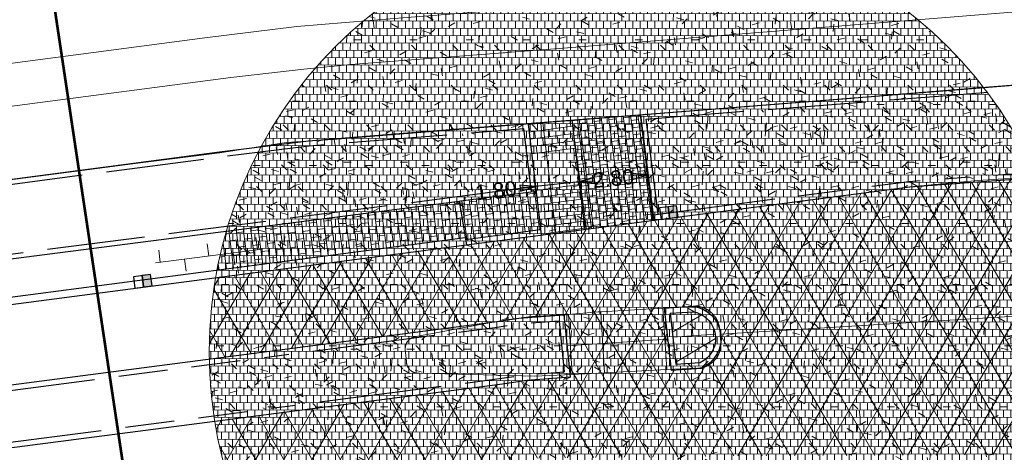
# Model space of a CAD drawing. Header units: metres. Extents: x 231584 to 239351, y 577231 to 577839.
# Tile 30 of 70: x 232123 to 232164, y 577498 to 577516. Entities that reach past the tile are written whole.
import ezdxf

# ---------------------------------------------------------------- set-up
doc = ezdxf.new("R2010")
doc.units = ezdxf.units.M
doc.header["$MEASUREMENT"] = 0
doc.linetypes.add('VH-OPSLUITBAND_100X200_A', pattern=[10, 4, -1, 4, -1])
doc.linetypes.add('VH-RWSBAND_115X225X200', pattern=[14, 5, -1, 2, -1, 2, -1, 1, -1])
doc.layers.get('Defpoints').update_dxf_attribs({"color": 6, "lineweight": 0})
for name, color, linetype, lineweight in [('N-WE-GR-GRAS_BERM-A-500', 72, 'Continuous', 13), ('N-WE-RI-HWA_KOLK_RWSKOLK-S', 150, 'Continuous', 30), ('N-WE-VH-KANTOPSLUITING_BUSHALTEBAND-G', 30, 'Continuous', 30), ('N-WE-VH-KANTOPSLUITING_OPSLUITBAND_100X200-G', 150, 'VH-OPSLUITBAND_100X200_A', 30), ('N-WE-VH-KANTOPSLUITING_TROTTOIRBAND_RWS_115 225X200-G', 6, 'VH-RWSBAND_115X225X200', 30), ('N-WE-VH-KANTVERHARDING-G', 4, 'Continuous', 30), ('N-WE-VH-VERHARDING_CRETEPRINT-AD', 42, 'Continuous', 13), ('N-XX-OB-BEKLEDING_BITUMEN-A-1000', 8, 'Continuous', 13), ('N-XX-VH-VERHARDING_TEGEL_600X300-A', 8, 'Continuous', 13), ('S02', 7, 'Continuous', 0), ('V01', 8, 'Continuous', 0), ('V02', 253, 'Continuous', 0), ('X-XX-AL-VERWIJZING_PROFIEL-S', 150, 'Continuous', 30)]:
    doc.layers.add(name, color=color, linetype=linetype, lineweight=lineweight)
doc.layers.add('N-WE-VH-VERHARDING_TEGEL_300X300-A-200', color=7, linetype='Continuous', lineweight=13, true_color=0xff003c)
doc.styles.add('NLCS', font='arial.ttf')
doc.dimstyles.new('LI_ANNOM_S_AR', dxfattribs={"dimtxt": 2.5, "dimasz": 1, "dimexe": 0, "dimexo": 0, "dimgap": 1, "dimtad": 0, "dimzin": 2, "dimdsep": 46, "dimtxsty": 'NLCS', "dimblk": 'StagDimArrow', "dimcen": 0.09, "dimse1": 1, "dimse2": 1, "dimclrd": 1, "dimclre": 1, "dimclrt": 7, "dimazin": 0, "dimtfac": 1, "dimtdec": 0, "dimtmove": 0, "dimatfit": 1, "dimldrblk": 'StagDimArrow', "dimfxl": 1, "dimtolj": 1, "dimtzin": 2, "dimarcsym": 0})

# ---------------------------------------------------------------- blocks, each defined once
blk = doc.blocks.new('StagDimArrow')
at = {"color": 0}
blk.add_line((0, -12.5), (0, 12.5), dxfattribs=at)
blk.add_lwpolyline([(0, 0), (-25, 5), (-25, -5)], close=True, dxfattribs=at)
at = {"color": 0, "extrusion": (0, 0, -1)}
blk.add_solid([(0, 0), (25, 5), (25, -5)], dxfattribs=at)
blk = doc.blocks.new('*D132')
at = {"color": 1, "linetype": 'Continuous', "lineweight": -2, "transparency": 16777216}
for p, q in [((232148.899, 577509.618), (232148.592, 577509.585)), ((232146.164, 577509.33), (232146.472, 577509.363))]:
    blk.add_line(p, q, dxfattribs=at)
at = {"layer": 'Defpoints', "color": 0, "linetype": 'Continuous', "transparency": 16777216}
for p in [(232148.892, 577509.928), (232146.107, 577509.636), (232148.924, 577509.62)]:
    blk.add_point(p, dxfattribs=at)
at = {"color": 1, "linetype": 'Continuous', "lineweight": -2, "transparency": 16777216, "xscale": 0.025, "yscale": 0.025, "zscale": 0.025}
for p, rotation in [((232148.924, 577509.62), 5.999295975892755), ((232146.139, 577509.328), 185.9992959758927)]:
    blk.add_blockref('StagDimArrow', p, dxfattribs=dict(at, rotation=rotation))
at = {"color": 7, "linetype": 'Continuous', "transparency": 16777216, "insert": (232147.532, 577509.474), "char_height": 0.625, "attachment_point": 5, "rotation": 5.9993, "style": 'NLCS'}
blk.add_mtext('\\A1;2.80', dxfattribs=at)
blk = doc.blocks.new('*U38')
at = {"color": 0, "linetype": 'ByBlock', "lineweight": 53, "ltscale": 10}
blk.add_line((1400.6, 0), (0, 0), dxfattribs=at)
blk.add_circle((-25, 0), 25, dxfattribs=at)
blk = doc.blocks.new('*D156')
at = {"color": 1, "linetype": 'Continuous', "lineweight": -2, "transparency": 16777216}
for p, q in [((232144.324, 577509.143), (232143.757, 577509.084)), ((232146.139, 577509.334), (232144.349, 577509.146)), ((232146.164, 577509.337), (232146.188, 577509.339))]:
    blk.add_line(p, q, dxfattribs=at)
at = {"layer": 'Defpoints', "color": 0, "linetype": 'Continuous', "transparency": 16777216}
for p in [(232144.32, 577509.422), (232146.107, 577509.636), (232144.349, 577509.146)]:
    blk.add_point(p, dxfattribs=at)
at = {"color": 1, "linetype": 'Continuous', "lineweight": -2, "transparency": 16777216, "xscale": 0.025, "yscale": 0.025, "zscale": 0.025}
for p, rotation in [((232144.349, 577509.146), 5.999295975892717), ((232146.139, 577509.334), 185.9992959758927)]:
    blk.add_blockref('StagDimArrow', p, dxfattribs=dict(at, rotation=rotation))
at = {"color": 7, "linetype": 'Continuous', "transparency": 16777216, "insert": (232142.732, 577508.976), "char_height": 0.625, "attachment_point": 5, "rotation": 5.9993, "style": 'NLCS'}
blk.add_mtext('\\A1;1.80', dxfattribs=at)
blk = doc.blocks.new('N-SRI-KOLK_RWS-SO')
at = {"linetype": 'Continuous', "extrusion": (0, 0, -1)}
blk.add_hatch(color=256, dxfattribs=at).paths.add_polyline_path([(-11.25, 0), (-11.25, 15), (0, 15), (0, 0)])
at = {"ltscale": 0.1}
blk.add_line((0, 0), (0, 15), dxfattribs=at)
blk.add_3dface([(-11.25, 0), (11.25, 0), (11.25, 15), (-11.25, 15)])
blk.add_3dface([(0, 0), (11.25, 0), (11.25, 15), (0, 15)], dxfattribs=at)
blk = doc.blocks.new('OV6')
at = {"color": 0}
for p, q in [((1.96, 5), (1.96, 0)), ((21.96, 5), (21.96, 0)), ((41.96, 5), (41.96, 0)), ((-0.04, 0), (43.96, 0)), ((11.96, 0), (11.96, -5)), ((31.96, 0), (31.96, -5))]:
    blk.add_line(p, q, dxfattribs=at)

msp = doc.modelspace()

# ---------------------------------------------------------------- hatches: boundary and pattern name
at = {"layer": 'N-WE-GR-GRAS_BERM-A-500', "linetype": 'Continuous'}
h = msp.add_hatch(dxfattribs=at)
h.set_pattern_fill('AGR-GRAS_01', color=256, scale=0.1, pattern_type=2)
h.set_pattern_definition([(0, (-19.4817, -2.3644), (2.5, 2.5), [0.3, -2]), (45, (-18.4817, -1.8644), (-0.282842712, 4.666904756), [0.3, -2]), (30, (-19.2817, -2.0644), (0.568653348, 3.215063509), [0.3, -2]), (15, (-18.6817, -1.1644), (0.964067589, 1.8112354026), [0.3, -2]), (135, (-19.0817, 2.6356), (-0.0707106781, -1.6263455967), [0.3, -2]), (150, (-16.4817, -1.3644), (0.5392304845, -1.4660254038), [0.3, -2]), (165, (-18.8817, -2.2644), (0.358630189, -1.752536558), [0.3, -2]), (85, (-18.4817, -1.3644), (-2.181693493, 2.600041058), [0.3, -2]), (100, (-19.4817, -2.3644), (-2.780294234, 1.946782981), [0.3, -2])])
edge = h.paths.add_edge_path(flags=17)
edge.add_arc((232148.687, 577502.385), 17.669, 0, 360)
h.paths.add_polyline_path([(232152.323, 577497.911), (232152.344, 577497.098), (232152.665, 577497.101), (232155.144, 577494.797), (232153.172, 577494.798), (232150.511, 577497.335), (232150.5, 577497.883)])
h.paths.add_polyline_path([(232152.523, 577497.914), (232152.519, 577497.914)])
h = msp.add_hatch(dxfattribs=at)
h.set_pattern_fill('AGR-GRAS_01', color=256, scale=0.1, pattern_type=2)
h.set_pattern_definition([(0, (-0.0002, -0.0002), (2.5, 2.5), [0.3, -2]), (45, (0.9998, 0.4998), (-0.282842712, 4.666904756), [0.3, -2]), (30, (0.1998, 0.2998), (0.568653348, 3.215063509), [0.3, -2]), (15, (0.7998, 1.1998), (0.964067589, 1.8112354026), [0.3, -2]), (135, (0.3998, 4.9998), (-0.0707106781, -1.6263455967), [0.3, -2]), (150, (2.9998, 0.9998), (0.5392304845, -1.4660254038), [0.3, -2]), (165, (0.5998, 0.0998), (0.358630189, -1.752536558), [0.3, -2]), (85, (0.9998, 0.9998), (-2.181693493, 2.600041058), [0.3, -2]), (100, (-0.0002, -0.0002), (-2.780294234, 1.946782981), [0.3, -2])])
h.paths.add_polyline_path([(232162.809, 577513.004), (232161.359, 577512.887), (232150.157, 577512.007), (232148.883, 577511.906), (232149.37, 577508.016), (232159.623, 577509.358), (232164.754, 577509.736, 0.053982)])
h = msp.add_hatch(dxfattribs=at)
h.set_pattern_fill('AGR-GRAS_01', color=256, scale=0.1, pattern_type=2)
h.set_pattern_definition([(0, (-0.0005, -0.0005), (2.5, 2.5), [0.3, -2]), (45, (0.9995, 0.4995), (-0.282842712, 4.666904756), [0.3, -2]), (30, (0.1995, 0.2995), (0.568653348, 3.215063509), [0.3, -2]), (15, (0.7995, 1.1995), (0.964067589, 1.8112354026), [0.3, -2]), (135, (0.3995, 4.9995), (-0.0707106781, -1.6263455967), [0.3, -2]), (150, (2.9995, 0.9995), (0.5392304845, -1.4660254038), [0.3, -2]), (165, (0.5995, 0.0995), (0.358630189, -1.752536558), [0.3, -2]), (85, (0.9995, 0.9995), (-2.181693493, 2.600041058), [0.3, -2]), (100, (-0.0005, -0.0005), (-2.780294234, 1.946782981), [0.3, -2])])
h.paths.add_polyline_path([(232141.438, 577508.578), (232141.407, 577508.774), (232131.786, 577507.534, -0.046253), (232133.02, 577510.553), (232135.101, 577510.812), (232138.966, 577511.127), (232143.872, 577511.488), (232144.176, 577508.936)])
h = msp.add_hatch(dxfattribs=at)
h.set_pattern_fill('AGR-GRAS_01', color=256, scale=0.1, pattern_type=2)
h.set_pattern_definition([(0, (-0.0001, -0.0009), (2.5, 2.5), [0.3, -2]), (45, (1, 0.499), (-0.282842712, 4.666904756), [0.3, -2]), (30, (0.2, 0.299), (0.568653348, 3.215063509), [0.3, -2]), (15, (0.7999, 1.1991), (0.964067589, 1.8112354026), [0.3, -2]), (135, (0.3999, 4.9991), (-0.0707106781, -1.6263455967), [0.3, -2]), (150, (2.9999, 0.9991), (0.5392304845, -1.4660254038), [0.3, -2]), (165, (0.5999, 0.0991), (0.358630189, -1.752536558), [0.3, -2]), (85, (1, 0.999), (-2.181693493, 2.600041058), [0.3, -2]), (100, (-0.0001, -0.0009), (-2.780294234, 1.946782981), [0.3, -2])])
h.paths.add_polyline_path([(232131.026, 577501.875, 0.029765), (232131.212, 577499.781), (232142.976, 577501.309), (232143.98, 577501.463), (232145.524, 577501.577), (232145.315, 577503.663), (232143.697, 577503.544), (232142.706, 577503.392)], flags=17)
at = {"layer": 'N-WE-VH-VERHARDING_CRETEPRINT-AD', "linetype": 'Continuous'}
h = msp.add_hatch(dxfattribs=at)
h.set_pattern_fill('AVH-CRETEPRINT-SO', color=256, scale=0.1, pattern_type=2)
h.set_pattern_definition([(183.9242, (232580.7834, 577572.6349), (0.085546, -1.2470693), []), (273.9242, (232580.7834, 577572.6349), (1.3326155, -1.161523), [1.25, -1.25]), (210.48926, (232580.2162, 577573.5983), (-2.721558, -0.3050345), [])])
h.paths.add_polyline_path([(232151.08, 577501.949, 0.735654), (232150.792, 577504.029), (232149.857, 577503.965), (232150.094, 577501.881)], flags=17)
at = {"layer": 'N-WE-VH-VERHARDING_TEGEL_300X300-A-200', "linetype": 'Continuous'}
h = msp.add_hatch(dxfattribs=at)
h.set_pattern_fill('AVH-TEGEL_300X300_HALFST90-SO', color=256, scale=0.01, pattern_type=2)
h.set_pattern_definition([(269.96683, (231902.46632, 577481.55736), (0.14982629, -0.30008679), [0.3, -0.3]), (179.96683, (231902.46632, 577481.55736), (-0.00017368, -0.29999995), [])])
h.paths.add_polyline_path([(232162.677, 577491.592, 9.90383), (232157.331, 577486.975), (232156.683, 577491.172), (232156.239, 577491.596)], flags=17)
h = msp.add_hatch(dxfattribs=at)
h.set_pattern_fill('AVH-TEGEL_300X300_HALFST90-SO', color=256, scale=0.01, pattern_type=2)
h.set_pattern_definition([(7.517168, (-0.0009, -0.0008), (0.277798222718, 0.187957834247), [0.3, -0.3]), (277.517168, (-0.0009, -0.0008), (0.29742171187, 0.03924697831), [])])
h.paths.add_polyline_path([(232146.374, 577507.397), (232149.15, 577507.761), (232148.635, 577512.088), (232145.841, 577511.868)], flags=17)
h.paths.add_polyline_path([(232146.711, 577508.917), (232146.613, 577509.849), (232148.352, 577510.032), (232148.45, 577509.099)], flags=9)
at = {"layer": 'N-XX-OB-BEKLEDING_BITUMEN-A-1000', "linetype": 'Continuous'}
h = msp.add_hatch(dxfattribs=at)
h.set_pattern_fill('AVH-ASFALT', color=256, scale=0.1, pattern_type=2)
h.set_pattern_definition([(60, (-0.0007, -0.0004), (-0.8660254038, 0.5), []), (120, (-0.0007, -0.0004), (-0.8660254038, -0.5), [])])
h.paths.add_polyline_path([(232166.339, 577503.169, -0.172336), (232166.024, 577503.975, -0.143275), (232166.207, 577504.678, 0.07147), (232164.853, 577509.517), (232159.646, 577509.134), (232149.2, 577507.767), (232145.184, 577507.241), (232141.528, 577506.763), (232131.282, 577505.422, 0.043215), (232131.019, 577502.385, 0.00402), (232131.021, 577502.101), (232142.674, 577503.615), (232143.672, 577503.767), (232145.517, 577503.903), (232145.77, 577501.369), (232144.006, 577501.239), (232143.008, 577501.086), (232131.246, 577499.559, 0.046148), (232132.061, 577496.407), (232144.475, 577498.046), (232150.295, 577498.105), (232152.517, 577498.139), (232165.852, 577498.193, 0.05996), (232166.356, 577502.385, 0.011105)])
h.paths.add_polyline_path([(232150.802, 577504.255, -0.33572), (232151.925, 577503.117, -0.33572), (232151.136, 577501.727), (232149.894, 577501.642), (232149.607, 577504.173)], flags=16)
at = {"layer": 'N-XX-VH-VERHARDING_TEGEL_600X300-A', "linetype": 'Continuous'}
h = msp.add_hatch(dxfattribs=at)
h.set_pattern_fill('AVH-TEGEL_600X300_HALFST-SO', color=256, scale=0.1, pattern_type=2)
h.set_pattern_definition([(187.52, (231859.3341, 577469.5475), (0.03926168, -0.29741977), []), (277.52, (231859.3341, 577469.5475), (0.5948395, 0.0785234), [0.3, -0.3]), (277.52, (231859.0367, 577469.50825), (0.5948395, 0.0785234), [-0.3, 0.3])])
h.paths.add_polyline_path([(232144.047, 577511.708), (232144.588, 577507.175), (232146.374, 577507.397), (232145.841, 577511.868)])
h.paths.add_polyline_path([(232144.415, 577509.052), (232144.258, 577510.356), (232145.937, 577510.532), (232146.093, 577509.229)], flags=16)
h = msp.add_hatch(dxfattribs=at)
h.set_pattern_fill('AVH-TEGEL_600X300_HALFST-SO', color=256, scale=0.1, pattern_type=2)
h.set_pattern_definition([(97.52, (-0.0009, -0.0002), (-0.29741977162, -0.03926167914), []), (187.52, (-0.0009, -0.0002), (0.0785233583, -0.59483954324), [0.3, -0.3]), (187.52, (-0.04016, 0.2972), (0.0785233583, -0.59483954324), [-0.3, 0.3])])
h.paths.add_polyline_path([(232144.375, 577508.962), (232141.293, 577508.559), (232141.24, 577508.552), (232141.492, 577506.985), (232141.499, 577506.986), (232144.562, 577507.387)])
h = msp.add_hatch(dxfattribs=at)
h.set_pattern_fill('AVH-TEGEL_600X300_HALFST-SO', color=256, scale=0.1, pattern_type=2)
h.set_pattern_definition([(97.52, (-0.0007, 0), (-0.29741977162, -0.03926167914), []), (187.52, (-0.0007, 0), (0.0785233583, -0.59483954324), [0.3, -0.3]), (187.52, (-0.03996, 0.2974), (0.0785233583, -0.59483954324), [-0.3, 0.3])])
h.paths.add_polyline_path([(232131.723, 577507.324, 0.023184), (232131.339, 577505.732), (232141.48, 577507.059), (232141.24, 577508.551)], flags=17)

# ---------------------------------------------------------------- linework, layer by layer
at = {"layer": 'Defpoints'}
for p, q in [((232151.925, 577503.117), (232166.024, 577503.975)), ((232145.644, 577502.638), (232149.751, 577502.907))]:
    msp.add_line(p, q, dxfattribs=at)
msp.add_circle((232148.687, 577502.385), 17.669, dxfattribs=at)
at = {"layer": 'N-WE-VH-KANTOPSLUITING_BUSHALTEBAND-G'}
msp.add_line((232120.867, 577504.361), (232141.48, 577507.059), dxfattribs=at)
at = {"layer": 'N-WE-VH-KANTOPSLUITING_OPSLUITBAND_100X200-G'}
for p, q in [((232148.858, 577512.105), (232148.857, 577512.114)), ((232149.37, 577508.016), (232148.883, 577511.906)), ((232143.869, 577511.512), (232144.176, 577508.936)), ((232141.267, 577508.757), (232144.153, 577509.134)), ((232144.986, 577507.215), (232144.985, 577507.217))]:
    msp.add_line(p, q, dxfattribs=at)
at = {"layer": 'N-WE-VH-KANTOPSLUITING_OPSLUITBAND_100X200-G', "flags": 128}
for points in [[(232148.883, 577511.906), (232150.157, 577512.007), (232161.359, 577512.887), (232168.316, 577513.449)], [(232121.857, 577509.097), (232131.464, 577510.36), (232135.101, 577510.812), (232138.966, 577511.127), (232143.869, 577511.512)], [(232121.859, 577509.081), (232122.225, 577506.301), (232141.267, 577508.757)]]:
    msp.add_lwpolyline(points, dxfattribs=at)
at = {"layer": 'N-WE-VH-KANTOPSLUITING_TROTTOIRBAND_RWS_115 225X200-G'}
for p, q in [((232145.293, 577503.882), (232145.293, 577503.887)), ((232149.857, 577503.965), (232150.817, 577504.031)), ((232149.857, 577503.965), (232150.094, 577501.881)), ((232145.315, 577503.663), (232145.524, 577501.577)), ((232150.094, 577501.881), (232151.08, 577501.949)), ((232145.748, 577501.593), (232145.754, 577501.594)), ((232145.546, 577501.353), (232145.546, 577501.349))]:
    msp.add_line(p, q, dxfattribs=at)
at = {"layer": 'N-WE-VH-KANTOPSLUITING_TROTTOIRBAND_RWS_115 225X200-G', "flags": 128}
for points in [[(232149.171, 577507.99), (232159.623, 577509.358), (232168.707, 577510.027), (232168.725, 577510.028)], [(232141.492, 577506.985), (232141.499, 577506.986), (232144.562, 577507.387)], [(232121.375, 577500.621), (232142.706, 577503.392), (232143.697, 577503.544), (232145.315, 577503.663)], [(232121.651, 577498.539), (232142.976, 577501.309), (232143.98, 577501.463), (232145.524, 577501.577)]]:
    msp.add_lwpolyline(points, dxfattribs=at)
at = {"layer": 'N-WE-VH-KANTOPSLUITING_TROTTOIRBAND_RWS_115 225X200-G', "extrusion": (0, 0, -1)}
msp.add_arc((-232150.612, 577502.944), 1.1, 98.2511, 244.8052, dxfattribs=at)
at = {"layer": 'N-WE-VH-KANTVERHARDING-G'}
for p, q in [((232145.841, 577511.868), (232146.374, 577507.397)), ((232148.635, 577512.088), (232149.15, 577507.761)), ((232144.048, 577511.699), (232144.587, 577507.184)), ((232149.607, 577504.173), (232150.802, 577504.255)), ((232145.517, 577503.905), (232145.77, 577501.371)), ((232149.607, 577504.173), (232149.894, 577501.642)), ((232149.894, 577501.642), (232151.136, 577501.727))]:
    msp.add_line(p, q, dxfattribs=at)
at = {"layer": 'N-WE-VH-KANTVERHARDING-G', "flags": 128}
for points in [[(232040.806, 577498.048), (232044.359, 577498.552), (232050.097, 577499.592), (232055.634, 577500.596), (232093.488, 577505.571), (232131.439, 577510.558), (232135.081, 577511.011), (232138.95, 577511.326), (232150.141, 577512.206), (232161.343, 577513.087), (232176.206, 577514.286)], [(232120.921, 577504.066), (232141.528, 577506.763), (232145.184, 577507.241), (232149.2, 577507.767), (232159.646, 577509.134), (232168.721, 577509.802), (232171.515, 577509.953), (232176.126, 577510.136)], [(232121.635, 577509.254), (232122.053, 577506.077), (232141.24, 577508.551), (232141.528, 577506.763)], [(232141.24, 577508.552), (232141.293, 577508.559), (232144.375, 577508.962)], [(232121.346, 577500.844), (232142.674, 577503.615), (232143.672, 577503.767), (232145.517, 577503.903)], [(232121.68, 577498.316), (232143.008, 577501.086), (232144.006, 577501.239), (232145.77, 577501.369)]]:
    msp.add_lwpolyline(points, dxfattribs=at)
at = {"layer": 'N-WE-VH-KANTVERHARDING-G', "extrusion": (0, 0, -1)}
msp.add_arc((-232150.612, 577502.944), 1.325, 98.2511, 246.7145, dxfattribs=at)
at = {"layer": 'V01', "flags": 128}
for points in [[(232168.721, 577509.802), (232168.25, 577509.776), (232162.429, 577509.397), (232159.646, 577509.134), (232149.266, 577507.776), (232149.2, 577507.767)], [(232146.646, 577507.433), (232145.184, 577507.241)], [(232149.2, 577507.767), (232147.934, 577507.601), (232146.646, 577507.433)], [(232145.184, 577507.241), (232141.528, 577506.763)], [(232141.528, 577506.763), (232120.921, 577504.066)], [(232149.563, 577504.17), (232150.802, 577504.255), (232150.815, 577504.256), (232150.878, 577504.256), (232150.891, 577504.255), (232150.903, 577504.255), (232150.916, 577504.254), (232150.929, 577504.253), (232150.941, 577504.252), (232150.954, 577504.251), (232150.966, 577504.25), (232150.979, 577504.248), (232150.991, 577504.247), (232151.004, 577504.245), (232151.017, 577504.243), (232151.029, 577504.241), (232151.041, 577504.239), (232151.054, 577504.236), (232151.066, 577504.234), (232151.079, 577504.231), (232151.091, 577504.228), (232151.103, 577504.225), (232151.116, 577504.222), (232151.128, 577504.219), (232151.14, 577504.215), (232151.152, 577504.212), (232151.164, 577504.208), (232151.176, 577504.204), (232151.188, 577504.2), (232151.2, 577504.196), (232151.212, 577504.191), (232151.224, 577504.187), (232151.236, 577504.182), (232151.247, 577504.177), (232151.259, 577504.172), (232151.271, 577504.167), (232151.282, 577504.162), (232151.294, 577504.157), (232151.305, 577504.151), (232151.317, 577504.146), (232151.328, 577504.14), (232151.339, 577504.134), (232151.35, 577504.128), (232151.361, 577504.122), (232151.372, 577504.116), (232151.383, 577504.109), (232151.394, 577504.103), (232151.405, 577504.096), (232151.415, 577504.089), (232151.426, 577504.082), (232151.436, 577504.075), (232151.447, 577504.068), (232151.457, 577504.06), (232151.467, 577504.053), (232151.477, 577504.045), (232151.487, 577504.038), (232151.497, 577504.03), (232151.507, 577504.022), (232151.517, 577504.014), (232151.527, 577504.005), (232151.536, 577503.997), (232151.546, 577503.989), (232151.555, 577503.98), (232151.564, 577503.972), (232151.582, 577503.954), (232151.591, 577503.945), (232151.6, 577503.936), (232151.609, 577503.927), (232151.617, 577503.917), (232151.626, 577503.908), (232151.634, 577503.898), (232151.642, 577503.889), (232151.658, 577503.869), (232151.666, 577503.859), (232151.682, 577503.839), (232151.689, 577503.829), (232151.697, 577503.818), (232151.711, 577503.798), (232151.718, 577503.787), (232151.725, 577503.776), (232151.731, 577503.766), (232151.738, 577503.755), (232151.744, 577503.744), (232151.751, 577503.733), (232151.757, 577503.722), (232151.763, 577503.711), (232151.769, 577503.7), (232151.775, 577503.688), (232151.78, 577503.677), (232151.786, 577503.666), (232151.791, 577503.654), (232151.797, 577503.643), (232151.802, 577503.631), (232151.807, 577503.619), (232151.811, 577503.608), (232151.821, 577503.584), (232151.825, 577503.572), (232151.829, 577503.56), (232151.833, 577503.548), (232151.841, 577503.524), (232151.845, 577503.512)], [(232139.27, 577502.949), (232139.275, 577502.952), (232139.28, 577502.955), (232139.285, 577502.958), (232139.291, 577502.961), (232139.296, 577502.963), (232139.306, 577502.969), (232139.312, 577502.971), (232139.317, 577502.974), (232139.323, 577502.976), (232139.328, 577502.979), (232139.333, 577502.981), (232139.339, 577502.983), (232139.344, 577502.986), (232139.356, 577502.99), (232139.361, 577502.992), (232139.367, 577502.994), (232139.372, 577502.996), (232139.378, 577502.997), (232139.384, 577502.999), (232139.389, 577503.001), (232139.395, 577503.003), (232139.401, 577503.004), (232139.407, 577503.005), (232139.412, 577503.007), (232139.418, 577503.008), (232139.424, 577503.009), (232139.43, 577503.011), (232139.436, 577503.012), (232139.442, 577503.013), (232139.447, 577503.014), (232139.453, 577503.015), (232139.459, 577503.016), (232139.465, 577503.016), (232139.471, 577503.017), (232142.179, 577503.527), (232143.169, 577503.702), (232144.175, 577503.833), (232145.703, 577503.917)], [(232145.703, 577503.917), (232146.915, 577504.023), (232147.02, 577504.029)], [(232147.02, 577504.029), (232149.563, 577504.17)], [(232151.845, 577503.512), (232151.851, 577503.488), (232151.855, 577503.475), (232151.858, 577503.463), (232151.86, 577503.451), (232151.863, 577503.438), (232151.866, 577503.426), (232151.868, 577503.414), (232151.87, 577503.401), (232151.873, 577503.389), (232151.875, 577503.376), (232151.876, 577503.364), (232151.878, 577503.351), (232151.88, 577503.338), (232151.881, 577503.326), (232151.882, 577503.313), (232151.883, 577503.301), (232151.884, 577503.288), (232151.925, 577502.768), (232151.926, 577502.756), (232151.926, 577502.731), (232151.927, 577502.719), (232151.927, 577502.694), (232151.926, 577502.681), (232151.926, 577502.669), (232151.925, 577502.657), (232151.924, 577502.644), (232151.924, 577502.632), (232151.923, 577502.62), (232151.921, 577502.607), (232151.92, 577502.595), (232151.918, 577502.583), (232151.917, 577502.57), (232151.915, 577502.558), (232151.911, 577502.534), (232151.909, 577502.522), (232151.906, 577502.509), (232151.904, 577502.497), (232151.901, 577502.485), (232151.898, 577502.473), (232151.892, 577502.449), (232151.888, 577502.437), (232151.885, 577502.425), (232151.881, 577502.414), (232151.877, 577502.402), (232151.874, 577502.39), (232151.869, 577502.378), (232151.865, 577502.367), (232151.861, 577502.355), (232151.856, 577502.344), (232151.852, 577502.332), (232151.847, 577502.321), (232151.842, 577502.309), (232151.837, 577502.298), (232151.832, 577502.287), (232151.826, 577502.276), (232151.821, 577502.265), (232151.815, 577502.254), (232151.809, 577502.243), (232151.804, 577502.232), (232151.797, 577502.221), (232151.791, 577502.21), (232151.785, 577502.2), (232151.779, 577502.189), (232151.772, 577502.179), (232151.765, 577502.168), (232151.758, 577502.158), (232151.751, 577502.148), (232151.744, 577502.137), (232151.737, 577502.127), (232151.73, 577502.117), (232151.722, 577502.108), (232151.715, 577502.098), (232151.707, 577502.088), (232151.699, 577502.079), (232151.691, 577502.069), (232151.683, 577502.06), (232151.675, 577502.05), (232151.667, 577502.041), (232151.658, 577502.032), (232151.65, 577502.023), (232151.641, 577502.014), (232151.632, 577502.006), (232151.624, 577501.997), (232151.615, 577501.988), (232151.606, 577501.98), (232151.596, 577501.972), (232151.587, 577501.963), (232151.578, 577501.955), (232151.568, 577501.947), (232151.559, 577501.939), (232151.549, 577501.932), (232151.539, 577501.924), (232151.529, 577501.917), (232151.519, 577501.909), (232151.509, 577501.902), (232151.499, 577501.895), (232151.479, 577501.881), (232151.468, 577501.874), (232151.458, 577501.868), (232151.447, 577501.861)], [(232139.096, 577501.873), (232139.095, 577501.88), (232139.093, 577501.886), (232139.092, 577501.892), (232139.09, 577501.898), (232139.089, 577501.904), (232139.088, 577501.911), (232139.087, 577501.917), (232139.086, 577501.923), (232139.085, 577501.929), (232139.084, 577501.936), (232139.083, 577501.942), (232139.082, 577501.948), (232139.082, 577501.955), (232139.081, 577501.961), (232139.081, 577501.974), (232139.08, 577501.98), (232139.08, 577501.999), (232139.032, 577502.493), (232139.032, 577502.499), (232139.031, 577502.505), (232139.031, 577502.546), (232139.032, 577502.552), (232139.032, 577502.564), (232139.033, 577502.57), (232139.034, 577502.576), (232139.034, 577502.582), (232139.035, 577502.588), (232139.036, 577502.594), (232139.037, 577502.6), (232139.038, 577502.606), (232139.039, 577502.611), (232139.04, 577502.617), (232139.041, 577502.623), (232139.042, 577502.629), (232139.043, 577502.635), (232139.045, 577502.64), (232139.046, 577502.646), (232139.047, 577502.652), (232139.049, 577502.658), (232139.051, 577502.663), (232139.052, 577502.669), (232139.054, 577502.675), (232139.056, 577502.68), (232139.058, 577502.686), (232139.06, 577502.692), (232139.062, 577502.697), (232139.064, 577502.703), (232139.066, 577502.708), (232139.068, 577502.714), (232139.071, 577502.719), (232139.073, 577502.725), (232139.075, 577502.73), (232139.078, 577502.736), (232139.08, 577502.741), (232139.083, 577502.746), (232139.086, 577502.752), (232139.089, 577502.757), (232139.091, 577502.762), (232139.094, 577502.767), (232139.097, 577502.772), (232139.1, 577502.778), (232139.103, 577502.783), (232139.106, 577502.788), (232139.11, 577502.793), (232139.113, 577502.798), (232139.119, 577502.808), (232139.123, 577502.812), (232139.126, 577502.817), (232139.13, 577502.822), (232139.133, 577502.827), (232139.137, 577502.831), (232139.141, 577502.836), (232139.145, 577502.841), (232139.148, 577502.845), (232139.152, 577502.85), (232139.156, 577502.854), (232139.16, 577502.859), (232139.164, 577502.863), (232139.168, 577502.867), (232139.172, 577502.872), (232139.177, 577502.876), (232139.181, 577502.88), (232139.185, 577502.884), (232139.189, 577502.888), (232139.194, 577502.892), (232139.198, 577502.896), (232139.203, 577502.9), (232139.207, 577502.904), (232139.212, 577502.908), (232139.216, 577502.911), (232139.221, 577502.915), (232139.226, 577502.919), (232139.231, 577502.922), (232139.235, 577502.926), (232139.24, 577502.929), (232139.245, 577502.933), (232139.255, 577502.939), (232139.26, 577502.943), (232139.265, 577502.946), (232139.27, 577502.949)], [(232145.852, 577501.46), (232144.315, 577501.394), (232139.61, 577501.52), (232139.604, 577501.519), (232139.597, 577501.519), (232139.591, 577501.518), (232139.572, 577501.518), (232139.566, 577501.517), (232139.553, 577501.517), (232139.547, 577501.518), (232139.528, 577501.518), (232139.521, 577501.519), (232139.515, 577501.519), (232139.509, 577501.52), (232139.502, 577501.521), (232139.496, 577501.522), (232139.49, 577501.522), (232139.484, 577501.523), (232139.477, 577501.524), (232139.471, 577501.526), (232139.459, 577501.528), (232139.452, 577501.53), (232139.446, 577501.531), (232139.44, 577501.533), (232139.434, 577501.534), (232139.428, 577501.536), (232139.422, 577501.538), (232139.416, 577501.539), (232139.404, 577501.543), (232139.398, 577501.546), (232139.392, 577501.548), (232139.386, 577501.55), (232139.38, 577501.552), (232139.374, 577501.555), (232139.368, 577501.557), (232139.362, 577501.56), (232139.357, 577501.562), (232139.351, 577501.565), (232139.339, 577501.571), (232139.334, 577501.574), (232139.328, 577501.577), (232139.323, 577501.58), (232139.317, 577501.583), (232139.312, 577501.586), (232139.306, 577501.59), (232139.301, 577501.593), (232139.296, 577501.597), (232139.29, 577501.6), (232139.285, 577501.604), (232139.28, 577501.607), (232139.275, 577501.611), (232139.27, 577501.615), (232139.265, 577501.619), (232139.26, 577501.623), (232139.255, 577501.627), (232139.25, 577501.631), (232139.24, 577501.639), (232139.236, 577501.643), (232139.231, 577501.648), (232139.226, 577501.652), (232139.222, 577501.656), (232139.217, 577501.661), (232139.213, 577501.665), (232139.209, 577501.67), (232139.204, 577501.675), (232139.2, 577501.679), (232139.196, 577501.684), (232139.192, 577501.689), (232139.188, 577501.694), (232139.184, 577501.699), (232139.18, 577501.704), (232139.176, 577501.709), (232139.172, 577501.714), (232139.169, 577501.719), (232139.165, 577501.724), (232139.161, 577501.73), (232139.158, 577501.735), (232139.154, 577501.74), (232139.151, 577501.746), (232139.148, 577501.751), (232139.145, 577501.757), (232139.141, 577501.762), (232139.138, 577501.768), (232139.135, 577501.773), (232139.132, 577501.779), (232139.13, 577501.785), (232139.127, 577501.79), (232139.124, 577501.796), (232139.122, 577501.802), (232139.119, 577501.808), (232139.117, 577501.813), (232139.114, 577501.819), (232139.112, 577501.825), (232139.11, 577501.831), (232139.107, 577501.837), (232139.105, 577501.843), (232139.103, 577501.849), (232139.101, 577501.855), (232139.1, 577501.861), (232139.098, 577501.867), (232139.096, 577501.873)], [(232151.447, 577501.861), (232151.437, 577501.855), (232151.426, 577501.849), (232151.415, 577501.843), (232151.404, 577501.837), (232151.382, 577501.825), (232151.371, 577501.82), (232151.36, 577501.815), (232151.349, 577501.809), (232151.337, 577501.804), (232151.326, 577501.799), (232151.315, 577501.795), (232151.303, 577501.79), (232151.292, 577501.785), (232151.28, 577501.781), (232151.269, 577501.777), (232151.257, 577501.773), (232151.245, 577501.769), (232151.233, 577501.765), (232151.221, 577501.761), (232151.21, 577501.758), (232151.198, 577501.754), (232151.186, 577501.751), (232151.162, 577501.745), (232151.15, 577501.743), (232151.138, 577501.74), (232151.125, 577501.737), (232151.113, 577501.735), (232151.101, 577501.733), (232151.089, 577501.731), (232151.077, 577501.729), (232151.064, 577501.728), (232151.052, 577501.726), (232151.04, 577501.725), (232151.027, 577501.723), (232151.015, 577501.722), (232151.003, 577501.721), (232150.99, 577501.721), (232150.978, 577501.72), (232149.715, 577501.668)], [(232147.171, 577501.531), (232145.852, 577501.46)], [(232149.715, 577501.668), (232147.171, 577501.531)]]:
    msp.add_lwpolyline(points, dxfattribs=at)
at = {"layer": 'V02', "flags": 128}
for points in [[(232184.402, 577519.626), (232180.766, 577519.369), (232160.97, 577517.772), (232138.575, 577516.011), (232134.6, 577515.687), (232130.843, 577515.22), (232099.077, 577511.045), (232092.39, 577510.167)], [(232015.455, 577497.78), (232021.948, 577498.631), (232034.228, 577500.248), (232040.31, 577501.048), (232040.382, 577501.058), (232043.879, 577501.537), (232054.656, 577503.48), (232060.049, 577504.186), (232131.908, 577513.6), (232134.881, 577513.946), (232136.801, 577514.137), (232145.327, 577514.791), (232161.466, 577516.085), (232184.573, 577517.959)], [(232148.662, 577512.064), (232148.946, 577512.087), (232157.26, 577512.748), (232158.513, 577512.864), (232162.909, 577513.22), (232168.504, 577513.663)], [(232144.647, 577511.745), (232146.067, 577511.858)], [(232146.067, 577511.858), (232147.549, 577511.976), (232148.662, 577512.064)], [(232146.646, 577507.433), (232146.067, 577511.858)], [(232149.2, 577507.767), (232148.662, 577512.064)], [(232121.635, 577509.254), (232128.214, 577510.116), (232131.452, 577510.523), (232134.17, 577510.948), (232136.081, 577511.069), (232138.285, 577511.24), (232144.647, 577511.745)], [(232144.647, 577511.745), (232145.184, 577507.241)], [(232141.528, 577506.763), (232141.24, 577508.551), (232122.053, 577506.077), (232121.635, 577509.254)], [(232145.852, 577501.46), (232145.703, 577503.917)], [(232147.171, 577501.531), (232147.036, 577503.755), (232147.02, 577504.029)], [(232149.563, 577504.17), (232149.715, 577501.668)]]:
    msp.add_lwpolyline(points, dxfattribs=at)

# ---------------------------------------------------------------- block references
at = {"layer": 'N-WE-RI-HWA_KOLK_RWSKOLK-S', "xscale": 0.0313, "yscale": 0.0313, "zscale": 0.0313}
for p, rotation in [((232149.832, 577507.85), 7.455551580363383), ((232128.334, 577505.044), 7.547711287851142)]:
    msp.add_blockref('N-SRI-KOLK_RWS-SO', p, dxfattribs=dict(at, rotation=rotation))
at = {"layer": 'S02', "xscale": 0.1, "yscale": 0.1, "zscale": 0.1, "rotation": 7.456368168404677}
msp.add_blockref('OV6', (232128.825, 577506.023), dxfattribs=at)
at = {"layer": 'X-XX-AL-VERWIJZING_PROFIEL-S', "xscale": 0.02499999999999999, "yscale": 0.02499999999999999, "zscale": 0.02499999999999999, "rotation": 98.55418067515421}
msp.add_blockref('*U38', (232129.746, 577482.827), dxfattribs=at)

# ---------------------------------------------------------------- dimensions: what is measured, and where the dimension line sits
at = {"color": 1, "linetype": 'Continuous'}
dim = msp.add_linear_dim(base=(232148.924, 577509.62), p1=(232146.107, 577509.636), p2=(232148.892, 577509.928), angle=5.9993, dimstyle='LI_ANNOM_S_AR', override={"dimscale": 0, "dimtxt": 0.625, "dimasz": 0.025, "dimgap": 0.25, "dimcen": 0.0225}, dxfattribs=at)
dim.commit()
dim.dimension.update_dxf_attribs({"geometry": '*D132', "text_midpoint": (232147.532, 577509.474)})
dim = msp.add_linear_dim(base=(232144.349, 577509.146), p1=(232146.107, 577509.636), p2=(232144.32, 577509.422), angle=185.9993, dimstyle='LI_ANNOM_S_AR', override={"dimscale": 0, "dimtxt": 0.625, "dimasz": 0.025, "dimgap": 0.25, "dimcen": 0.0225}, dxfattribs=at)
dim.commit()
dim.dimension.update_dxf_attribs({"geometry": '*D156', "text_midpoint": (232142.732, 577508.976), "dimtype": 160})

doc.saveas('drawing.dxf')
